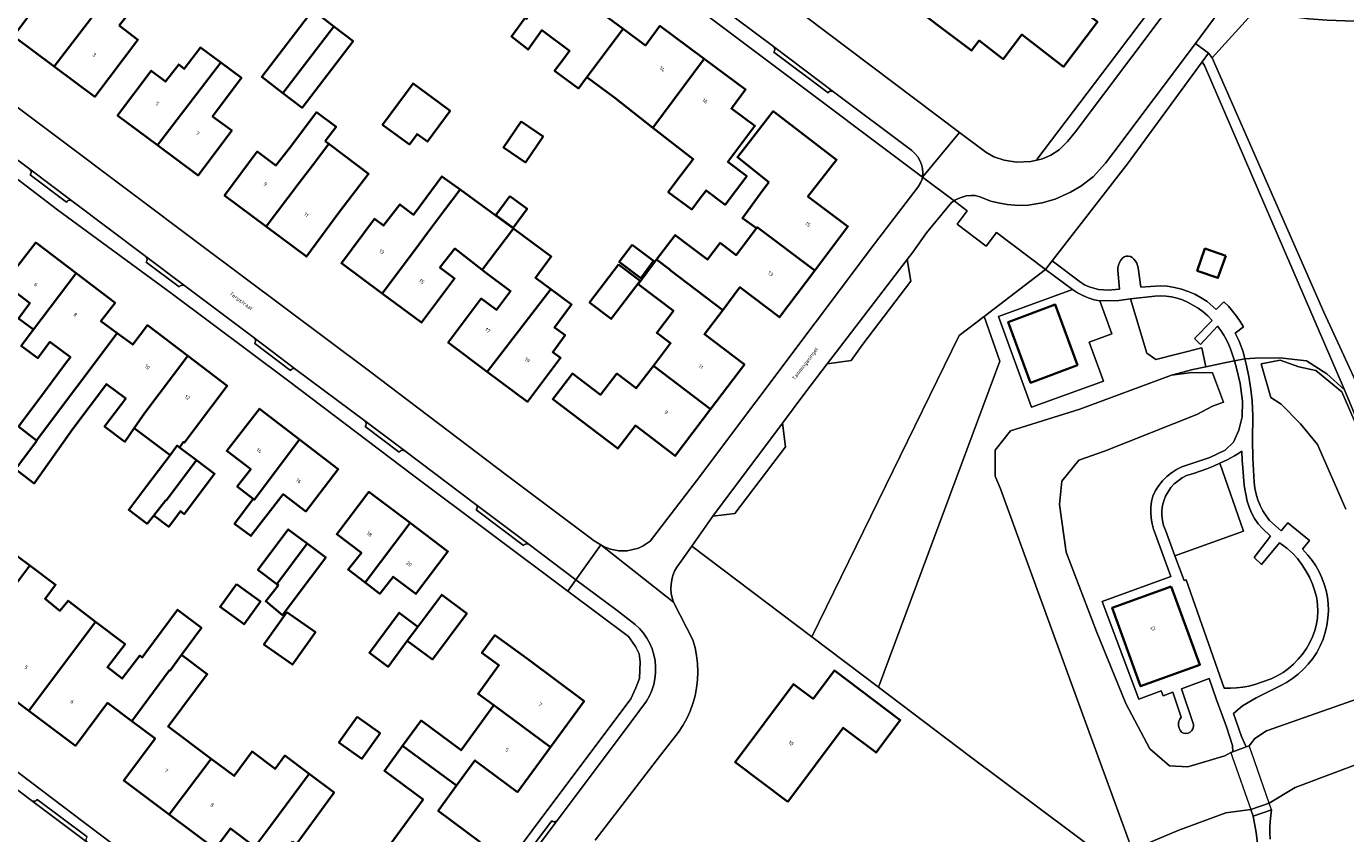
# Model space of a CAD drawing. Header units: metres. Extents: x 229229 to 231729, y 593167 to 595667.
# Tile 133 of 256: x 230402 to 230561, y 593614 to 593710. Entities that reach past the tile are written whole.
import ezdxf
from ezdxf.enums import TextEntityAlignment as Align

# ---------------------------------------------------------------- set-up
doc = ezdxf.new("R2010")
doc.units = ezdxf.units.M
for name, color, linetype, lineweight in [('B-WE-GR-GROENVOORZIENING-GV', 80, 'Continuous', 18), ('B-WE-KW-KUNSTWERK-GV', 170, 'Continuous', 18), ('B-WE-OG-BEBOUWING-GV', 7, 'Continuous', 35), ('B-WE-OG-BEBOUWING-T18', 10, 'Continuous', 18), ('B-WE-OG-BEBOUWING_SCHUUR-GV', 7, 'Continuous', 35), ('B-WE-OG-TERREIN_ERF-GV', 7, 'Continuous', 18), ('B-WE-OG-TOPOGRAFIE-T18', 10, 'Continuous', 18), ('B-WE-OG-WATER-GV', 130, 'Continuous', 18), ('B-WE-VH-VERHARDING_GESLOTEN-GV', 252, 'Continuous', 18), ('B-WE-VH-VERHARDING_HALFVERHARDING-GV', 252, 'Continuous', 18), ('B-WE-VH-VERHARDING_OPEN-GV', 252, 'Continuous', 18)]:
    doc.layers.add(name, color=color, linetype=linetype, lineweight=lineweight)
doc.styles.add('NLCS-ISO-M250-T18', font='NLCS-ISO.ttf', dxfattribs={"height": 0.45})

msp = doc.modelspace()

# ---------------------------------------------------------------- linework, layer by layer
at = {"layer": 'B-WE-GR-GROENVOORZIENING-GV'}
for points in [[(230561.77, 593734.358), (230559.331, 593731.135), (230542.51, 593708.395), (230544.072, 593707.224), (230544.533, 593706.651), (230549.618, 593712.309), (230551.77, 593711.916), (230553.935, 593711.596), (230556.109, 593711.349), (230558.29, 593711.175), (230560.475, 593711.076), (230562.663, 593711.05)], [(230562.663, 593711.05), (230560.475, 593711.076), (230558.29, 593711.175), (230556.109, 593711.349), (230553.935, 593711.596), (230551.77, 593711.916), (230549.618, 593712.309), (230544.533, 593706.651), (230557.887, 593676.177), (230562.885, 593665.351)], [(230549.985, 593612.194), (230549.807, 593613.819), (230549.425, 593615.768), (230549.14, 593616.581), (230546.177, 593616.178), (230540.536, 593614.108), (230534.918, 593611.728), (230528.847, 593628.355), (230519.141, 593654.993), (230518.507, 593656.531), (230518.507, 593659.625), (230520.336, 593661.96), (230528.672, 593664.56), (230539.66, 593668.636), (230542.216, 593669.316), (230543.771, 593669.635), (230543.269, 593671.891), (230537.779, 593670.526), (230536.686, 593671.263), (230534.738, 593677.774), (230533.32, 593677.562), (230531.062, 593677.535), (230532.502, 593673.57), (230529.783, 593672.582), (230531.48, 593667.91), (230522.87, 593664.784), (230518.915, 593675.676), (230527.782, 593678.896), (230524.537, 593681.301), (230517.182, 593675.654), (230519.081, 593670.301), (230504.524, 593631.24), (230515.409, 593623.021), (230532.174, 593610.478)], [(230568.14, 593648.204), (230560.383, 593666.856), (230558.278, 593668.785), (230555.836, 593670.347), (230552.647, 593670.708), (230549.647, 593670.662), (230548.439, 593670.595), (230548.597, 593669.946), (230548.921, 593668.477), (230549.144, 593666.908), (230549.332, 593665.541), (230549.403, 593663.768), (230549.342, 593660.864), (230549.383, 593658.686), (230549.554, 593655.8), (230549.645, 593655.087), (230549.797, 593654.383), (230550.007, 593653.696), (230550.276, 593653.028), (230550.599, 593652.386), (230550.976, 593651.773), (230551.404, 593651.195), (230552.791, 593649.962), (230553.581, 593650.926), (230556.174, 593648.8), (230555.35, 593647.795), (230555.988, 593647.051), (230556.491, 593646.429), (230556.943, 593645.769), (230557.339, 593645.074), (230557.677, 593644.349), (230557.955, 593643.599), (230558.172, 593642.828), (230558.325, 593642.043), (230558.414, 593641.248), (230558.444, 593640.378), (230558.397, 593639.509), (230558.274, 593638.648), (230558.076, 593637.8), (230557.804, 593636.973), (230557.46, 593636.174), (230557.047, 593635.408), (230556.568, 593634.681), (230556.042, 593634.006), (230555.46, 593633.378), (230554.829, 593632.8), (230554.151, 593632.278), (230553.432, 593631.813), (230552.677, 593631.411), (230549.776, 593629.97), (230548.14, 593629.022), (230547.08, 593628.097), (230548.046, 593625.324), (230548.575, 593624.083), (230548.961, 593624.227), (230549.633, 593625.074), (230551.016, 593626.022), (230564.316, 593630.677)], [(230560.556, 593652.558), (230557.128, 593660.32), (230555.097, 593662.782), (230552.796, 593665.145), (230551.538, 593665.973), (230550.405, 593669.983), (230552.66, 593670.408), (230554.897, 593669.63), (230556.933, 593669.177), (230560.079, 593666.634), (230562.749, 593660.479)], [(230575.065, 593626.967), (230554.475, 593619.22), (230551.366, 593617.358), (230549.14, 593616.581), (230549.425, 593615.768), (230551.65, 593616.547), (230551.552, 593615.848), (230551.486, 593615.146), (230551.451, 593614.441), (230551.447, 593613.735), (230551.476, 593613.03)]]:
    msp.add_lwpolyline(points, dxfattribs=at)
for points in [[(230543.612, 593705.743), (230543.314, 593706.188), (230534.374, 593693.973), (230525.347, 593682.344), (230528.724, 593679.767), (230529.23, 593679.47), (230529.765, 593679.227), (230530.321, 593679.039), (230530.893, 593678.91), (230531.476, 593678.839), (230532.063, 593678.829), (230533.406, 593678.923), (230533.196, 593681.179), (230533.221, 593681.5), (230533.293, 593681.815), (230533.412, 593682.114), (230533.573, 593682.393), (230533.775, 593682.645), (230533.978, 593682.797), (230534.215, 593682.886), (230534.467, 593682.906), (230534.715, 593682.855), (230534.939, 593682.736), (230535.15, 593682.532), (230535.33, 593682.3), (230535.476, 593682.045), (230535.585, 593681.772), (230535.655, 593681.487), (230535.956, 593679.172), (230538.277, 593679.343), (230539.139, 593679.284), (230539.992, 593679.152), (230540.832, 593678.947), (230541.65, 593678.671), (230542.442, 593678.326), (230543.202, 593677.914), (230543.923, 593677.439), (230544.999, 593676.483), (230545.911, 593677.416), (230546.462, 593676.883), (230546.975, 593676.312), (230547.447, 593675.707), (230547.875, 593675.071), (230548.258, 593674.406), (230547.263, 593673.665), (230547.764, 593672.713), (230548.24, 593671.414), (230548.439, 593670.595), (230549.647, 593670.662), (230552.647, 593670.708), (230555.836, 593670.347), (230558.278, 593668.785), (230560.383, 593666.856)], [(230507.955, 593682.476), (230508.392, 593679.893), (230502.668, 593672.328), (230501.239, 593670.405), (230498.388, 593669.999), (230495.693, 593666.484), (230493.007, 593662.878), (230493.376, 593660.06), (230487.297, 593652.046), (230484.659, 593651.723), (230482.173, 593648.119), (230496.532, 593637.276), (230514.205, 593673.367), (230517.182, 593675.654), (230524.537, 593681.301), (230518.665, 593685.711), (230517.442, 593684.083), (230513.94, 593686.713), (230515.163, 593688.342), (230513.583, 593689.528), (230513.294, 593689.321), (230510.267, 593685.674), (230508.644, 593683.376)], [(230544.51, 593675.198), (230543.99, 593675.722), (230543.432, 593676.205), (230542.839, 593676.644), (230542.215, 593677.038), (230541.563, 593677.384), (230540.946, 593677.646), (230540.308, 593677.852), (230539.654, 593678), (230538.99, 593678.091), (230538.32, 593678.122), (230537.65, 593678.093), (230534.738, 593677.774), (230536.686, 593671.263), (230537.779, 593670.526), (230543.269, 593671.891), (230543.771, 593669.635), (230546.002, 593670.094), (230547.177, 593670.335), (230546.77, 593671.647), (230546.533, 593672.265), (230546.252, 593672.863), (230545.927, 593673.439), (230545.561, 593673.99), (230545.155, 593674.512), (230543.123, 593672.315), (230542.395, 593673.039)], [(230496.532, 593637.276), (230504.524, 593631.24), (230519.081, 593670.301), (230517.182, 593675.654), (230514.205, 593673.367)], [(230544.23, 593658.777), (230546.069, 593659.659), (230547.08, 593660.607), (230547.735, 593662.026), (230548.104, 593663.647), (230548.167, 593665.505), (230547.876, 593667.614), (230547.45, 593669.454), (230547.177, 593670.335), (230546.002, 593670.094), (230543.771, 593669.635), (230542.216, 593669.316), (230539.66, 593668.636), (230542.083, 593668.964), (230544.568, 593668.906), (230545.883, 593665.382), (230544.567, 593664.9), (230542.663, 593663.917), (230531.627, 593659.525), (230528.522, 593658.438), (230526.5, 593655.934), (230526.202, 593653.13), (230527.024, 593647.423), (230530.658, 593637.905), (230534.188, 593629.265), (230537.036, 593623.866), (230539.405, 593621.81), (230541.601, 593621.68), (230546.057, 593623.006), (230546.752, 593623.402), (230547.007, 593623.497), (230546.951, 593624.241), (230546.254, 593626.502), (230545.015, 593629.842), (230544.177, 593632.279), (230540.844, 593631.035), (230542.294, 593626.782), (230542.296, 593626.514), (230542.221, 593626.256), (230542.078, 593626.029), (230541.876, 593625.852), (230541.632, 593625.739), (230541.367, 593625.699), (230541.101, 593625.736), (230540.856, 593625.846), (230540.682, 593626.069), (230540.559, 593626.323), (230540.491, 593626.597), (230540.482, 593626.879), (230540.531, 593627.157), (230540.638, 593627.418), (230540.796, 593627.652), (230539.825, 593630.655), (230538.642, 593630.213), (230538.423, 593630.798), (230535.711, 593629.786), (230531.333, 593641.514), (230539.556, 593644.522), (230537.734, 593649.547), (230537.491, 593650.174), (230537.312, 593650.822), (230537.2, 593651.485), (230537.155, 593652.156), (230537.177, 593652.828), (230537.267, 593653.494), (230537.424, 593654.148), (230537.738, 593654.797), (230538.121, 593655.408), (230538.569, 593655.973), (230539.077, 593656.485), (230539.638, 593656.938), (230540.245, 593657.327), (230540.892, 593657.646)], [(230553.475, 593647.904), (230552.608, 593648.53), (230550.435, 593645.959), (230549.539, 593646.785), (230551.492, 593649.338), (230550.545, 593650.248), (230550.047, 593650.825), (230549.611, 593651.451), (230549.24, 593652.117), (230548.94, 593652.818), (230548.713, 593653.546), (230548.357, 593655.426), (230548.183, 593657.536), (230548.114, 593658.414), (230548.078, 593659.511), (230547.606, 593659.189), (230547.183, 593658.953), (230546.756, 593658.724), (230546.325, 593658.503), (230545.89, 593658.289), (230545.452, 593658.082), (230548.273, 593649.927), (230540.058, 593646.975), (230541.146, 593644.031), (230541.404, 593644.117), (230545.963, 593631.114), (230546.709, 593631.105), (230547.454, 593631.145), (230548.194, 593631.236), (230548.927, 593631.376), (230549.649, 593631.565), (230551.583, 593632.253), (230552.313, 593632.599), (230553.01, 593633.008), (230553.667, 593633.477), (230554.282, 593634.002), (230554.847, 593634.579), (230555.359, 593635.204), (230555.815, 593635.871), (230556.21, 593636.576), (230556.547, 593637.282), (230556.814, 593638.018), (230557.009, 593638.775), (230557.131, 593639.548), (230557.177, 593640.329), (230557.149, 593641.111), (230557.045, 593641.887), (230556.828, 593642.75), (230556.54, 593643.593), (230556.183, 593644.409), (230555.761, 593645.193), (230555.276, 593645.939), (230554.73, 593646.643), (230554.129, 593647.299)], [(230545.452, 593658.082), (230544.671, 593657.736), (230543.88, 593657.413), (230543.079, 593657.114), (230542.27, 593656.839), (230541.453, 593656.589), (230540.921, 593656.317), (230540.425, 593655.983), (230539.973, 593655.592), (230539.573, 593655.149), (230539.228, 593654.66), (230538.945, 593654.134), (230538.729, 593653.577), (230538.58, 593652.998), (230538.504, 593652.405), (230538.499, 593651.807), (230538.567, 593651.213), (230538.706, 593650.632), (230538.914, 593650.072), (230540.058, 593646.975), (230548.273, 593649.927)]]:
    msp.add_lwpolyline(points, close=True, dxfattribs=at)
at = {"layer": 'B-WE-KW-KUNSTWERK-GV'}
msp.add_lwpolyline([(230549.27, 593623.345), (230548.961, 593624.227), (230548.575, 593624.083), (230547.007, 593623.497), (230546.752, 593623.402), (230546.964, 593622.797), (230549.14, 593616.581), (230549.425, 593615.768), (230551.65, 593616.547), (230551.366, 593617.358)], close=True, dxfattribs=at)
at = {"layer": 'B-WE-OG-BEBOUWING-GV'}
for points in [[(230405.714, 593705.636), (230414.565, 593717.152), (230414.196, 593717.435), (230417.204, 593721.205), (230415.483, 593722.552), (230412.561, 593718.691), (230410.247, 593715.699), (230407.346, 593717.888), (230406.011, 593716.119), (230400.844, 593709.272)], [(230524.179, 593716.016), (230522.161, 593713.334), (230519.548, 593715.342), (230517.463, 593712.57), (230514.106, 593715.15), (230515.655, 593717.081), (230513.533, 593718.655), (230516.278, 593722.079), (230514.035, 593723.685), (230506.843, 593714.198), (230515.663, 593707.531), (230516.601, 593708.728), (230519.485, 593706.512), (230521.691, 593709.445), (230526.715, 593705.584), (230530.758, 593710.957)], [(230469.585, 593704.344), (230473.925, 593710.124), (230470.933, 593712.35), (230472.561, 593714.531), (230467.555, 593718.256), (230462.356, 593711.328), (230462.178, 593711.46), (230460.529, 593709.213), (230462.529, 593707.645), (230464.176, 593709.971), (230467.498, 593707.494), (230466.73, 593706.469), (230465.715, 593705.105), (230468.564, 593702.984)], [(230413.508, 593710.513), (230414.836, 593712.16), (230414.019, 593712.803), (230416.333, 593715.794), (230414.565, 593717.152), (230405.714, 593705.636), (230410.59, 593701.995), (230415.76, 593708.829)], [(230433.139, 593702.432), (230439.249, 593710.418), (230436.722, 593712.351), (230430.613, 593704.365)], [(230439.249, 593710.418), (230433.139, 593702.432), (230435.444, 593700.669), (230441.553, 593708.655)], [(230473.925, 593710.124), (230469.585, 593704.344), (230472.907, 593701.871), (230477.497, 593698.284), (230483.628, 593706.554), (230478.337, 593710.482), (230476.588, 593708.143)], [(230425.685, 593706.105), (230423.261, 593707.913), (230421.321, 593705.327), (230420.651, 593705.866), (230419.088, 593703.818), (230417.355, 593705.104), (230413.332, 593699.732), (230418.099, 593696.199)], [(230426.221, 593701.672), (230428.161, 593704.257), (230425.685, 593706.105), (230418.099, 593696.199), (230422.995, 593692.57), (230427.019, 593697.935), (230424.714, 593699.645)], [(230483.628, 593706.554), (230477.497, 593698.284), (230482.321, 593694.514), (230480.351, 593691.942), (230479.337, 593690.574), (230482.153, 593688.485), (230483.167, 593689.853), (230483.876, 593690.767), (230486.135, 593689.045), (230488.745, 593692.467), (230486.486, 593694.189), (230489.711, 593698.501), (230486.896, 593700.587), (230488.598, 593702.864)], [(230451.954, 593701.21), (230448.741, 593703.583), (230445.095, 593698.646), (230448.308, 593696.273), (230449.231, 593697.523), (230450.458, 593696.617), (230453.181, 593700.304)], [(230438.222, 593696.674), (230439.515, 593698.399), (230437.186, 593700.145), (230435.892, 593698.42), (230433.945, 593695.82), (230432.296, 593693.767), (230430.073, 593695.417), (230426.153, 593690.166), (230431.141, 593686.445), (230435.11, 593691.678), (230436.701, 593693.751), (230438.653, 593696.35)], [(230461.706, 593699.021), (230459.578, 593695.925), (230462.201, 593694.122), (230464.329, 593697.218)], [(230491.389, 593691.744), (230490.332, 593690.347), (230488.21, 593687.449), (230489.886, 593686.23), (230489.986, 593686.362), (230496.907, 593681.192), (230500.867, 593686.45), (230496.063, 593690.039), (230499.499, 593694.441), (230491.917, 593700.25), (230488.502, 593695.878), (230487.617, 593694.735)], [(230431.141, 593686.445), (230435.973, 593682.842), (230439.869, 593688.147), (230443.421, 593692.756), (230440.604, 593694.886), (230438.653, 593696.35), (230436.701, 593693.751), (230435.11, 593691.678)], [(230445.047, 593678.413), (230449.018, 593683.721), (230450.483, 593685.678), (230452.514, 593688.392), (230454.37, 593690.873), (230452.193, 593692.455), (230450.394, 593689.982), (230448.801, 593687.861), (230447.175, 593689.092), (230445.209, 593686.553), (230444.117, 593687.365), (230440.156, 593682.047)], [(230454.37, 593690.873), (230452.514, 593688.392), (230450.483, 593685.678), (230449.018, 593683.721), (230445.047, 593678.413), (230449.737, 593674.928), (230453.714, 593680.229), (230451.971, 593681.525), (230453.76, 593683.795), (230457.031, 593681.248), (230460.776, 593686.217)], [(230460.327, 593690.093), (230458.665, 593687.806), (230460.743, 593686.295), (230462.408, 593688.58)], [(230457.64, 593669.044), (230465.248, 593678.943), (230463.41, 593680.31), (230465.308, 593682.853), (230460.998, 593686.055), (230460.776, 593686.217), (230457.031, 593681.248), (230457.271, 593681.061), (230460.439, 593678.705), (230458.747, 593676.445), (230456.915, 593677.808), (230452.957, 593672.535)], [(230485.855, 593676.436), (230487.91, 593679.156), (230492.67, 593675.565), (230496.907, 593681.192), (230489.986, 593686.362), (230489.886, 593686.23), (230487.465, 593683.024), (230485.539, 593684.476), (230484.04, 593682.486), (230481.793, 593684.179), (230480.161, 593685.415), (230477.94, 593682.481), (230479.572, 593681.245), (230479.549, 593681.214)], [(230403.242, 593674.087), (230408.37, 593680.836), (230403.529, 593684.521), (230399.737, 593679.628), (230402.826, 593677.271), (230401.439, 593675.435)], [(230474.986, 593684.254), (230473.446, 593682.197), (230476.026, 593680.265), (230477.566, 593682.322)], [(230473.378, 593681.909), (230469.896, 593677.352), (230472.493, 593675.368), (230475.975, 593679.925)], [(230484.398, 593664.545), (230488.453, 593669.901), (230483.655, 593673.526), (230485.855, 593676.436), (230479.549, 593681.214), (230479.572, 593681.245), (230477.94, 593682.481), (230475.725, 593679.553), (230479.952, 593676.356), (230477.945, 593673.708), (230479.6, 593672.453), (230477.559, 593669.767)], [(230408.37, 593680.836), (230403.242, 593674.087), (230401.787, 593672.14), (230403.756, 593670.667), (230405.212, 593672.614), (230407.667, 593670.779), (230407.223, 593670.184), (230403.657, 593665.404), (230401.446, 593662.465), (230403.598, 593660.817), (230413.29, 593673.667), (230411.337, 593675.11), (230413.026, 593677.292)], [(230465.248, 593678.943), (230457.64, 593669.044), (230462.469, 593665.445), (230466.418, 593670.698), (230465.494, 593671.387), (230466.959, 593673.411), (230465.694, 593674.335), (230467.748, 593677.082)], [(230528.384, 593669.82), (230525.705, 593677.095), (230520.079, 593675), (230522.758, 593667.726)], [(230403.598, 593660.817), (230403.651, 593660.777), (230401.078, 593657.348), (230403.323, 593655.66), (230407.983, 593662.182), (230411.99, 593667.557), (230414.308, 593665.824), (230411.776, 593662.477), (230414.205, 593660.65), (230415.324, 593662.276), (230416.591, 593664.118), (230421.739, 593670.952), (230416.896, 593674.638), (230415.138, 593672.301), (230413.29, 593673.667)], [(230420.753, 593659.98), (230421.248, 593660.638), (230421.368, 593660.548), (230422.651, 593662.319), (230426.477, 593667.346), (230421.739, 593670.952), (230416.591, 593664.118), (230415.324, 593662.276), (230419.615, 593659.051), (230420.471, 593660.192)], [(230477.559, 593669.767), (230475.499, 593667.054), (230473.169, 593668.829), (230471.218, 593666.276), (230467.841, 593668.848), (230465.485, 593665.758), (230473.267, 593659.829), (230475.389, 593662.592), (230480.159, 593658.945), (230484.398, 593664.545)], [(230429.597, 593653.793), (230429.705, 593653.709), (230435.148, 593660.917), (230430.327, 593664.615), (230426.418, 593659.562), (230429.286, 593657.362), (230427.678, 593655.28)], [(230435.148, 593660.917), (230429.705, 593653.709), (230429.597, 593653.793), (230427.346, 593650.813), (230429.305, 593649.366), (230433.193, 593654.366), (230435.885, 593652.301), (230439.783, 593657.362)], [(230419.119, 593653.645), (230419.148, 593653.623), (230422.79, 593658.446), (230420.753, 593659.98), (230420.471, 593660.192), (230419.615, 593659.051), (230416.841, 593655.357), (230414.666, 593652.508), (230416.871, 593650.819), (230417.666, 593651.818)], [(230419.148, 593653.623), (230419.119, 593653.645), (230417.666, 593651.818), (230419.454, 593650.459), (230420.863, 593652.334), (230421.321, 593651.99), (230424.95, 593656.82), (230422.79, 593658.446)], [(230442.983, 593643.786), (230448.388, 593650.924), (230443.456, 593654.642), (230439.602, 593649.564), (230442.558, 593647.337), (230440.949, 593645.336)], [(230436.051, 593648.444), (230433.793, 593650.147), (230430.14, 593645.305), (230432.423, 593643.585)], [(230448.388, 593650.924), (230442.983, 593643.786), (230444.746, 593642.442), (230446.371, 593644.465), (230449.079, 593642.425), (230452.922, 593647.506)], [(230432.601, 593643.451), (230431.097, 593641.535), (230433.098, 593639.885), (230434.625, 593641.926), (230438.27, 593646.77), (230436.051, 593648.444), (230432.423, 593643.585)], [(230385.993, 593640.928), (230391.491, 593636.792), (230395.333, 593641.933), (230398.236, 593639.752), (230402.814, 593645.822), (230400.027, 593647.915), (230398.16, 593645.419), (230395.529, 593647.387), (230394.136, 593645.519), (230391.189, 593647.734)], [(230398.236, 593639.752), (230401.134, 593637.574), (230397.287, 593632.426), (230402.696, 593628.39), (230410.692, 593639.073), (230407.389, 593641.591), (230406.424, 593640.407), (230404.638, 593641.837), (230405.891, 593643.512), (230402.814, 593645.822)], [(230427.569, 593643.573), (230425.619, 593640.855), (230428.497, 593638.79), (230430.447, 593641.508)], [(230448.056, 593636.791), (230451.056, 593634.561), (230455.169, 593640.072), (230452.183, 593642.314), (230449.319, 593638.488)], [(230539.613, 593643.291), (230532.516, 593640.73), (230535.946, 593631.356), (230543.043, 593633.917)], [(230402.696, 593628.39), (230408.293, 593624.213), (230412.126, 593629.352), (230415.026, 593627.185), (230419.555, 593633.274), (230419.612, 593633.231), (230420.987, 593635.101), (230423.372, 593638.346), (230420.515, 593640.517), (230416.721, 593635.395), (230416.284, 593634.81), (230415.999, 593635.027), (230413.892, 593632.264), (230412.115, 593633.618), (230414.222, 593636.382), (230410.692, 593639.073)], [(230433.599, 593640.24), (230430.867, 593636.357), (230434.298, 593633.943), (230437.03, 593637.826)], [(230449.319, 593638.488), (230447.094, 593640.16), (230443.52, 593635.372), (230445.758, 593633.692), (230448.056, 593636.791)], [(230458.429, 593629.091), (230465.207, 593624.06), (230469.241, 593629.556), (230462.456, 593634.633), (230458.548, 593637.472), (230457.002, 593635.345), (230459.024, 593633.875), (230456.543, 593630.461)], [(230415.026, 593627.185), (230417.825, 593625.093), (230414.067, 593620.048), (230419.5, 593615.991), (230424.549, 593622.665), (230419.391, 593626.519), (230422.679, 593630.935), (230424.07, 593632.793), (230420.987, 593635.101), (230419.612, 593633.231), (230419.555, 593633.274)], [(230493.659, 593617.517), (230500.29, 593626.373), (230504.246, 593623.411), (230507.13, 593627.293), (230499.252, 593633.249), (230496.679, 593629.845), (230494.346, 593631.609), (230487.336, 593622.271)], [(230442.045, 593627.685), (230439.862, 593624.625), (230442.605, 593622.668), (230444.788, 593625.728)], [(230447.496, 593624.207), (230453.963, 593619.44), (230456.16, 593622.463), (230461.246, 593618.665), (230465.207, 593624.06), (230458.429, 593629.091), (230454.492, 593623.673), (230449.713, 593627.24)], [(230424.549, 593622.665), (230419.5, 593615.991), (230425.043, 593611.853), (230426.864, 593614.305), (230429.794, 593612.117), (230431.695, 593614.664), (230436.282, 593620.862), (230433.385, 593623.036), (230432.207, 593621.445), (230429.44, 593623.539), (230427.311, 593620.601)], [(230447.496, 593624.207), (230445.318, 593621.226), (230449.939, 593617.778), (230445.994, 593612.376), (230452.832, 593607.331), (230456.735, 593612.706), (230451.765, 593616.416), (230453.963, 593619.44)], [(230434.28, 593612.734), (230434.749, 593612.384), (230439.287, 593618.607), (230436.282, 593620.862), (230431.695, 593614.664), (230429.794, 593612.117), (230432.385, 593610.182)]]:
    msp.add_lwpolyline(points, close=True, dxfattribs=at)
at = {"layer": 'B-WE-OG-BEBOUWING_SCHUUR-GV'}
msp.add_lwpolyline([(230546.138, 593682.946), (230543.652, 593683.806), (230542.731, 593681.142), (230545.217, 593680.282)], close=True, dxfattribs=at)
at = {"layer": 'B-WE-OG-TERREIN_ERF-GV'}
for points in [[(230393.111, 593706.848), (230406.226, 593697.071), (230423.222, 593684.286), (230443.526, 593669.121), (230460.07, 593656.572), (230470.458, 593648.781), (230471.244, 593648.298), (230471.563, 593648.102), (230472.4, 593647.766), (230473.403, 593647.59), (230474.385, 593647.58), (230475.75, 593647.893), (230476.332, 593648.192), (230477.143, 593648.744), (230482.717, 593655.983), (230504.039, 593684.353), (230509.284, 593691.188), (230509.558, 593691.695), (230509.768, 593692.121), (230509.813, 593692.361), (230455.685, 593733.016)], [(230492.997, 593713.773), (230514.247, 593697.717), (230517.387, 593695.344), (230518.346, 593694.778), (230519.605, 593694.392), (230521.064, 593694.142), (230522.777, 593694.239), (230523.653, 593694.432), (230523.497, 593694.488), (230533.037, 593707.045), (230547.828, 593726.652)], [(230530.758, 593710.957), (230526.715, 593705.584), (230521.691, 593709.445), (230519.485, 593706.512), (230516.601, 593708.728), (230515.663, 593707.531), (230506.843, 593714.198)], [(230470.933, 593712.35), (230473.925, 593710.124), (230476.588, 593708.143), (230478.337, 593710.482), (230483.628, 593706.554), (230488.598, 593702.864), (230486.896, 593700.587), (230489.711, 593698.501), (230486.486, 593694.189), (230488.745, 593692.467), (230486.135, 593689.045), (230483.876, 593690.767), (230483.167, 593689.853), (230482.153, 593688.485), (230479.337, 593690.574), (230480.351, 593691.942), (230482.321, 593694.514), (230477.497, 593698.284), (230472.907, 593701.871), (230469.585, 593704.344), (230468.564, 593702.984), (230465.715, 593705.105), (230466.73, 593706.469), (230467.498, 593707.494), (230464.176, 593709.971), (230462.529, 593707.645), (230460.529, 593709.213), (230462.178, 593711.46)], [(230451.178, 593598.304), (230474.833, 593629.848), (230475.446, 593631.18), (230475.876, 593632.29), (230475.952, 593634.285), (230475.858, 593635.244), (230475.423, 593636.106), (230474.56, 593637.303), (230467.293, 593642.747), (230448.678, 593656.691), (230433.85, 593667.899), (230419.733, 593678.437), (230406.109, 593688.446), (230392.788, 593698.632)], [(230532.174, 593610.478), (230515.409, 593623.021), (230504.524, 593631.24), (230496.532, 593637.276), (230482.173, 593648.119), (230480.669, 593646.052), (230480.354, 593645.608), (230480.092, 593645.131), (230479.888, 593644.626), (230479.745, 593644.101), (230479.663, 593643.563), (230479.645, 593643.019), (230479.691, 593642.477), (230479.799, 593641.943), (230479.969, 593641.426), (230482.285, 593636.898), (230482.546, 593635.967), (230482.733, 593635.018), (230482.846, 593634.057), (230482.884, 593633.091), (230482.845, 593632.125), (230482.732, 593631.164), (230482.544, 593630.215), (230482.282, 593629.284), (230481.949, 593628.377), (230481.546, 593627.497), (230481.075, 593626.653), (230480.54, 593625.847), (230478.294, 593622.929), (230470.565, 593612.896)], [(230400.027, 593647.915), (230402.814, 593645.822), (230405.891, 593643.512), (230404.638, 593641.837), (230406.424, 593640.407), (230407.389, 593641.591), (230410.692, 593639.073), (230414.222, 593636.382), (230412.115, 593633.618), (230413.892, 593632.264), (230415.999, 593635.027), (230416.284, 593634.81), (230416.721, 593635.395), (230420.515, 593640.517), (230423.372, 593638.346), (230420.987, 593635.101), (230424.07, 593632.793), (230422.679, 593630.935), (230419.391, 593626.519), (230424.549, 593622.665), (230427.311, 593620.601), (230429.44, 593623.539), (230432.207, 593621.445), (230433.385, 593623.036), (230436.282, 593620.862), (230439.287, 593618.607), (230434.749, 593612.384)], [(230445.994, 593612.376), (230449.939, 593617.778), (230445.318, 593621.226), (230447.496, 593624.207), (230449.713, 593627.24), (230454.492, 593623.673), (230458.429, 593629.091), (230456.543, 593630.461), (230459.024, 593633.875), (230457.002, 593635.345), (230458.548, 593637.472), (230462.456, 593634.633), (230469.241, 593629.556), (230465.207, 593624.06), (230461.246, 593618.665), (230456.16, 593622.463), (230453.963, 593619.44), (230451.765, 593616.416), (230456.735, 593612.706)], [(230429.794, 593612.117), (230426.864, 593614.305), (230425.043, 593611.853), (230419.5, 593615.991), (230414.067, 593620.048), (230417.825, 593625.093), (230415.026, 593627.185), (230412.126, 593629.352), (230408.293, 593624.213), (230402.696, 593628.39), (230397.287, 593632.426)], [(230392.769, 593627.536), (230409.332, 593615.018), (230425.868, 593602.551)]]:
    msp.add_lwpolyline(points, dxfattribs=at)
for points in [[(230413.508, 593710.513), (230415.76, 593708.829), (230410.59, 593701.995), (230405.714, 593705.636), (230400.844, 593709.272), (230406.011, 593716.119), (230407.346, 593717.888), (230410.247, 593715.699), (230412.561, 593718.691), (230415.483, 593722.552), (230417.204, 593721.205), (230414.196, 593717.435), (230414.565, 593717.152), (230416.333, 593715.794), (230414.019, 593712.803), (230414.836, 593712.16)], [(230435.444, 593700.669), (230433.139, 593702.432), (230430.613, 593704.365), (230436.722, 593712.351), (230439.249, 593710.418), (230441.553, 593708.655)], [(230425.685, 593706.105), (230428.161, 593704.257), (230426.221, 593701.672), (230424.714, 593699.645), (230427.019, 593697.935), (230422.995, 593692.57), (230418.099, 593696.199), (230413.332, 593699.732), (230417.355, 593705.104), (230419.088, 593703.818), (230420.651, 593705.866), (230421.321, 593705.327), (230423.261, 593707.913)], [(230448.741, 593703.583), (230451.954, 593701.21), (230453.181, 593700.304), (230450.458, 593696.617), (230449.231, 593697.523), (230448.308, 593696.273), (230445.095, 593698.646)], [(230440.604, 593694.886), (230443.421, 593692.756), (230439.869, 593688.147), (230435.973, 593682.842), (230431.141, 593686.445), (230426.153, 593690.166), (230430.073, 593695.417), (230432.296, 593693.767), (230433.945, 593695.82), (230435.892, 593698.42), (230437.186, 593700.145), (230439.515, 593698.399), (230438.222, 593696.674), (230438.653, 593696.35)], [(230461.706, 593699.021), (230464.329, 593697.218), (230462.201, 593694.122), (230459.578, 593695.925)], [(230479.6, 593672.453), (230477.945, 593673.708), (230479.952, 593676.356), (230475.725, 593679.553), (230477.94, 593682.481), (230480.161, 593685.415), (230481.793, 593684.179), (230484.04, 593682.486), (230485.539, 593684.476), (230487.465, 593683.024), (230489.886, 593686.23), (230488.21, 593687.449), (230490.332, 593690.347), (230491.389, 593691.744), (230487.617, 593694.735), (230488.502, 593695.878), (230491.917, 593700.25), (230499.499, 593694.441), (230496.063, 593690.039), (230500.867, 593686.45), (230496.907, 593681.192), (230492.67, 593675.565), (230487.91, 593679.156), (230485.855, 593676.436), (230483.655, 593673.526), (230488.453, 593669.901), (230484.398, 593664.545), (230480.159, 593658.945), (230475.389, 593662.592), (230473.267, 593659.829), (230465.485, 593665.758), (230467.841, 593668.848), (230471.218, 593666.276), (230473.169, 593668.829), (230475.499, 593667.054), (230477.559, 593669.767)], [(230450.394, 593689.982), (230452.193, 593692.455), (230454.37, 593690.873), (230460.776, 593686.217), (230460.998, 593686.055), (230465.308, 593682.853), (230463.41, 593680.31), (230465.248, 593678.943), (230467.748, 593677.082), (230465.694, 593674.335), (230466.959, 593673.411), (230465.494, 593671.387), (230466.418, 593670.698), (230462.469, 593665.445), (230457.64, 593669.044), (230452.957, 593672.535), (230456.915, 593677.808), (230458.747, 593676.445), (230460.439, 593678.705), (230457.271, 593681.061), (230457.031, 593681.248), (230453.76, 593683.795), (230451.971, 593681.525), (230453.714, 593680.229), (230449.737, 593674.928), (230445.047, 593678.413), (230440.156, 593682.047), (230444.117, 593687.365), (230445.209, 593686.553), (230447.175, 593689.092), (230448.801, 593687.861)], [(230460.327, 593690.093), (230462.408, 593688.58), (230460.743, 593686.295), (230458.665, 593687.806)], [(230414.666, 593652.508), (230416.841, 593655.357), (230419.615, 593659.051), (230415.324, 593662.276), (230414.205, 593660.65), (230411.776, 593662.477), (230414.308, 593665.824), (230411.99, 593667.557), (230407.983, 593662.182), (230403.323, 593655.66), (230401.078, 593657.348), (230403.651, 593660.777), (230403.598, 593660.817), (230401.446, 593662.465), (230403.657, 593665.404), (230407.223, 593670.184), (230407.667, 593670.779), (230405.212, 593672.614), (230403.756, 593670.667), (230401.787, 593672.14), (230403.242, 593674.087), (230401.439, 593675.435), (230402.826, 593677.271), (230399.737, 593679.628), (230403.529, 593684.521), (230408.37, 593680.836), (230413.026, 593677.292), (230411.337, 593675.11), (230413.29, 593673.667), (230415.138, 593672.301), (230416.896, 593674.638), (230421.739, 593670.952), (230426.477, 593667.346), (230422.651, 593662.319), (230421.368, 593660.548), (230421.248, 593660.638), (230420.753, 593659.98), (230422.79, 593658.446), (230424.95, 593656.82), (230421.321, 593651.99), (230420.863, 593652.334), (230419.454, 593650.459), (230417.666, 593651.818), (230416.871, 593650.819)], [(230474.986, 593684.254), (230477.566, 593682.322), (230476.026, 593680.265), (230473.446, 593682.197)], [(230473.378, 593681.909), (230475.975, 593679.925), (230472.493, 593675.368), (230469.896, 593677.352)], [(230427.346, 593650.813), (230429.597, 593653.793), (230427.678, 593655.28), (230429.286, 593657.362), (230426.418, 593659.562), (230430.327, 593664.615), (230435.148, 593660.917), (230439.783, 593657.362), (230435.885, 593652.301), (230433.193, 593654.366), (230429.305, 593649.366)], [(230443.456, 593654.642), (230448.388, 593650.924), (230452.922, 593647.506), (230449.079, 593642.425), (230446.371, 593644.465), (230444.746, 593642.442), (230442.983, 593643.786), (230440.949, 593645.336), (230442.558, 593647.337), (230439.602, 593649.564)], [(230433.793, 593650.147), (230436.051, 593648.444), (230438.27, 593646.77), (230434.625, 593641.926), (230433.098, 593639.885), (230431.097, 593641.535), (230432.601, 593643.451), (230432.423, 593643.585), (230430.14, 593645.305)], [(230427.569, 593643.573), (230430.447, 593641.508), (230428.497, 593638.79), (230425.619, 593640.855)], [(230447.094, 593640.16), (230449.319, 593638.488), (230452.183, 593642.314), (230455.169, 593640.072), (230451.056, 593634.561), (230448.056, 593636.791), (230445.758, 593633.692), (230443.52, 593635.372)], [(230433.599, 593640.24), (230437.03, 593637.826), (230434.298, 593633.943), (230430.867, 593636.357)], [(230487.336, 593622.271), (230494.346, 593631.609), (230496.679, 593629.845), (230499.252, 593633.249), (230507.13, 593627.293), (230504.246, 593623.411), (230500.29, 593626.373), (230493.659, 593617.517)], [(230442.045, 593627.685), (230444.788, 593625.728), (230442.605, 593622.668), (230439.862, 593624.625)]]:
    msp.add_lwpolyline(points, close=True, dxfattribs=at)
at = {"layer": 'B-WE-OG-WATER-GV'}
for points in [[(230562.749, 593660.479), (230560.079, 593666.634), (230556.933, 593669.177), (230554.897, 593669.63), (230552.66, 593670.408), (230550.405, 593669.983), (230551.538, 593665.973), (230552.796, 593665.145), (230555.097, 593662.782), (230557.128, 593660.32), (230560.556, 593652.558)], [(230564.316, 593630.677), (230551.016, 593626.022), (230549.633, 593625.074), (230548.961, 593624.227), (230548.575, 593624.083), (230547.007, 593623.497), (230546.752, 593623.402), (230546.057, 593623.006), (230541.601, 593621.68), (230539.405, 593621.81), (230537.036, 593623.866), (230534.188, 593629.265), (230530.658, 593637.905), (230527.024, 593647.423), (230526.202, 593653.13), (230526.5, 593655.934), (230528.522, 593658.438), (230531.627, 593659.525), (230542.663, 593663.917), (230544.567, 593664.9), (230545.883, 593665.382), (230544.568, 593668.906), (230542.083, 593668.964), (230539.66, 593668.636), (230528.672, 593664.56), (230520.336, 593661.96), (230518.507, 593659.625), (230518.507, 593656.531), (230519.141, 593654.993), (230528.847, 593628.355), (230534.918, 593611.728), (230540.536, 593614.108), (230546.177, 593616.178), (230549.14, 593616.581), (230551.366, 593617.358), (230554.475, 593619.22), (230575.065, 593626.967)]]:
    msp.add_lwpolyline(points, dxfattribs=at)
at = {"layer": 'B-WE-VH-VERHARDING_GESLOTEN-GV'}
msp.add_lwpolyline([(230562.885, 593665.351), (230557.887, 593676.177), (230544.533, 593706.651), (230544.072, 593707.224), (230543.314, 593706.188), (230543.612, 593705.743), (230560.383, 593666.856), (230568.14, 593648.204)], dxfattribs=at)
msp.add_lwpolyline([(230546.752, 593623.402), (230546.964, 593622.797), (230549.14, 593616.581), (230549.425, 593615.768), (230551.65, 593616.547), (230551.366, 593617.358), (230549.27, 593623.345), (230548.961, 593624.227), (230548.575, 593624.083), (230547.007, 593623.497)], close=True, dxfattribs=at)
at = {"layer": 'B-WE-VH-VERHARDING_HALFVERHARDING-GV'}
msp.add_lwpolyline([(230551.476, 593613.03), (230551.447, 593613.735), (230551.451, 593614.441), (230551.486, 593615.146), (230551.552, 593615.848), (230551.65, 593616.547), (230549.425, 593615.768), (230549.807, 593613.819), (230549.985, 593612.194)], dxfattribs=at)
at = {"layer": 'B-WE-VH-VERHARDING_OPEN-GV'}
for points in [[(230555.374, 593734.062), (230553.991, 593735.085), (230547.828, 593726.652), (230533.037, 593707.045), (230523.497, 593694.488), (230523.653, 593694.432), (230524.167, 593694.546), (230525.182, 593695.001), (230526.188, 593695.623), (230527.193, 593696.613), (230528.081, 593697.758)], [(230524.537, 593681.301), (230525.347, 593682.344), (230534.374, 593693.973), (230543.314, 593706.188), (230544.072, 593707.224), (230542.51, 593708.395), (230532.724, 593695.357), (230531.741, 593694.038), (230530.255, 593692.386), (230528.763, 593691.267), (230527.523, 593690.574), (230525.722, 593689.741), (230524.147, 593689.286), (230522.449, 593689.018), (230521.317, 593688.962), (230519.966, 593689.089), (230518.876, 593689.262), (230518.007, 593689.496), (230516.681, 593690.009), (230516.131, 593690.154), (230515.63, 593690.179), (230515.03, 593690.103), (230514.33, 593689.885), (230513.742, 593689.642), (230513.583, 593689.528), (230515.163, 593688.342), (230513.94, 593686.713), (230517.442, 593684.083), (230518.665, 593685.711)], [(230491.937, 593708.021), (230492.035, 593707.909), (230492.093, 593707.772), (230492.106, 593707.624), (230492.072, 593707.479), (230491.996, 593707.351), (230498.477, 593702.471), (230498.578, 593702.58), (230498.708, 593702.653), (230498.854, 593702.681), (230499.002, 593702.663), (230499.137, 593702.6)], [(230402.805, 593693.299), (230402.903, 593693.187), (230402.961, 593693.05), (230402.974, 593692.902), (230402.941, 593692.757), (230402.864, 593692.629), (230407.199, 593689.373), (230407.3, 593689.482), (230407.43, 593689.554), (230407.576, 593689.583), (230407.724, 593689.565), (230407.859, 593689.502)], [(230482.173, 593648.119), (230484.659, 593651.723), (230493.007, 593662.878), (230495.693, 593666.484), (230498.388, 593669.999), (230499.856, 593671.914), (230507.955, 593682.476), (230508.644, 593683.376), (230510.267, 593685.674), (230513.294, 593689.321), (230513.583, 593689.528), (230509.813, 593692.361), (230509.768, 593692.121), (230509.558, 593691.695), (230509.284, 593691.188), (230504.039, 593684.353), (230482.717, 593655.983), (230477.143, 593648.744), (230476.332, 593648.192), (230475.75, 593647.893), (230474.385, 593647.58), (230473.403, 593647.59), (230472.4, 593647.766), (230471.563, 593648.102), (230471.244, 593648.298), (230479.969, 593641.426), (230479.799, 593641.943), (230479.691, 593642.477), (230479.645, 593643.019), (230479.663, 593643.563), (230479.745, 593644.101), (230479.888, 593644.626), (230480.092, 593645.131), (230480.354, 593645.608), (230480.669, 593646.052)], [(230535.655, 593681.487), (230535.585, 593681.772), (230535.476, 593682.045), (230535.33, 593682.3), (230535.15, 593682.532), (230534.939, 593682.736), (230534.715, 593682.855), (230534.467, 593682.906), (230534.215, 593682.886), (230533.978, 593682.797), (230533.775, 593682.645), (230533.573, 593682.393), (230533.412, 593682.114), (230533.293, 593681.815), (230533.221, 593681.5), (230533.196, 593681.179), (230533.406, 593678.923), (230532.063, 593678.829), (230531.476, 593678.839), (230530.893, 593678.91), (230530.321, 593679.039), (230529.765, 593679.227), (230529.23, 593679.47), (230528.724, 593679.767), (230525.347, 593682.344), (230524.537, 593681.301), (230527.782, 593678.896), (230528.379, 593678.499), (230529.011, 593678.161), (230529.673, 593677.886), (230530.359, 593677.677), (230531.062, 593677.535), (230533.32, 593677.562), (230534.738, 593677.774), (230537.65, 593678.093), (230538.32, 593678.122), (230538.99, 593678.091), (230539.654, 593678), (230540.308, 593677.852), (230540.946, 593677.646), (230541.563, 593677.384), (230542.215, 593677.038), (230542.839, 593676.644), (230543.432, 593676.205), (230543.99, 593675.722), (230544.51, 593675.198), (230542.395, 593673.039), (230543.123, 593672.315), (230545.155, 593674.512), (230545.561, 593673.99), (230545.927, 593673.439), (230546.252, 593672.863), (230546.533, 593672.265), (230546.77, 593671.647), (230547.177, 593670.335), (230548.439, 593670.595), (230548.24, 593671.414), (230547.764, 593672.713), (230547.263, 593673.665), (230548.258, 593674.406), (230547.875, 593675.071), (230547.447, 593675.707), (230546.975, 593676.312), (230546.462, 593676.883), (230545.911, 593677.416), (230544.999, 593676.483), (230543.923, 593677.439), (230543.202, 593677.914), (230542.442, 593678.326), (230541.65, 593678.671), (230540.832, 593678.947), (230539.992, 593679.152), (230539.139, 593679.284), (230538.277, 593679.343), (230535.956, 593679.172)], [(230416.7, 593682.86), (230416.798, 593682.748), (230416.856, 593682.611), (230416.869, 593682.463), (230416.836, 593682.318), (230416.759, 593682.19), (230420.723, 593679.212), (230420.824, 593679.321), (230420.954, 593679.394), (230421.1, 593679.422), (230421.248, 593679.405), (230421.383, 593679.342)], [(230507.955, 593682.476), (230499.856, 593671.914), (230498.388, 593669.999), (230501.239, 593670.405), (230502.668, 593672.328), (230508.392, 593679.893)], [(230531.062, 593677.535), (230530.359, 593677.677), (230529.673, 593677.886), (230529.011, 593678.161), (230528.379, 593678.499), (230527.782, 593678.896), (230518.915, 593675.676), (230522.87, 593664.784), (230531.48, 593667.91), (230529.783, 593672.582), (230532.502, 593673.57)], [(230528.384, 593669.82), (230522.758, 593667.726), (230520.079, 593675), (230525.705, 593677.095)], [(230429.7, 593673.093), (230429.798, 593672.981), (230429.856, 593672.844), (230429.87, 593672.696), (230429.836, 593672.551), (230429.76, 593672.423), (230434.052, 593669.199), (230434.153, 593669.308), (230434.283, 593669.38), (230434.429, 593669.409), (230434.577, 593669.391), (230434.712, 593669.328)], [(230549.776, 593629.97), (230552.677, 593631.411), (230553.432, 593631.813), (230554.151, 593632.278), (230554.829, 593632.8), (230555.46, 593633.378), (230556.042, 593634.006), (230556.568, 593634.681), (230557.047, 593635.408), (230557.46, 593636.174), (230557.804, 593636.973), (230558.076, 593637.8), (230558.274, 593638.648), (230558.397, 593639.509), (230558.444, 593640.378), (230558.414, 593641.248), (230558.325, 593642.043), (230558.172, 593642.828), (230557.955, 593643.599), (230557.677, 593644.349), (230557.339, 593645.074), (230556.943, 593645.769), (230556.491, 593646.429), (230555.988, 593647.051), (230555.35, 593647.795), (230556.174, 593648.8), (230553.581, 593650.926), (230552.791, 593649.962), (230551.404, 593651.195), (230550.976, 593651.773), (230550.599, 593652.386), (230550.276, 593653.028), (230550.007, 593653.696), (230549.797, 593654.383), (230549.645, 593655.087), (230549.554, 593655.8), (230549.383, 593658.686), (230549.342, 593660.864), (230549.403, 593663.768), (230549.332, 593665.541), (230549.144, 593666.908), (230548.921, 593668.477), (230548.597, 593669.946), (230548.439, 593670.595), (230547.177, 593670.335), (230547.45, 593669.454), (230547.876, 593667.614), (230548.167, 593665.505), (230548.104, 593663.647), (230547.735, 593662.026), (230547.08, 593660.607), (230546.069, 593659.659), (230544.23, 593658.777), (230540.892, 593657.646), (230540.245, 593657.327), (230539.638, 593656.938), (230539.077, 593656.485), (230538.569, 593655.973), (230538.121, 593655.408), (230537.738, 593654.797), (230537.424, 593654.148), (230537.267, 593653.494), (230537.177, 593652.828), (230537.155, 593652.156), (230537.2, 593651.485), (230537.312, 593650.822), (230537.491, 593650.174), (230537.734, 593649.547), (230539.556, 593644.522), (230531.333, 593641.514), (230535.711, 593629.786), (230538.423, 593630.798), (230538.642, 593630.213), (230539.825, 593630.655), (230540.796, 593627.652), (230540.638, 593627.418), (230540.531, 593627.157), (230540.482, 593626.879), (230540.491, 593626.597), (230540.559, 593626.323), (230540.682, 593626.069), (230540.856, 593625.846), (230541.101, 593625.736), (230541.367, 593625.699), (230541.632, 593625.739), (230541.876, 593625.852), (230542.078, 593626.029), (230542.221, 593626.256), (230542.296, 593626.514), (230542.294, 593626.782), (230540.844, 593631.035), (230544.177, 593632.279), (230545.015, 593629.842), (230546.254, 593626.502), (230546.951, 593624.241), (230547.007, 593623.497), (230548.575, 593624.083), (230548.046, 593625.324), (230547.08, 593628.097), (230548.14, 593629.022)], [(230442.95, 593663.14), (230443.048, 593663.028), (230443.106, 593662.891), (230443.119, 593662.743), (230443.085, 593662.598), (230443.009, 593662.47), (230447.078, 593659.413), (230447.179, 593659.522), (230447.309, 593659.594), (230447.455, 593659.623), (230447.603, 593659.605), (230447.738, 593659.543)], [(230484.659, 593651.723), (230487.297, 593652.046), (230493.376, 593660.06), (230493.007, 593662.878)], [(230538.914, 593650.072), (230538.706, 593650.632), (230538.567, 593651.213), (230538.499, 593651.807), (230538.504, 593652.405), (230538.58, 593652.998), (230538.729, 593653.577), (230538.945, 593654.134), (230539.228, 593654.66), (230539.573, 593655.149), (230539.973, 593655.592), (230540.425, 593655.983), (230540.921, 593656.317), (230541.453, 593656.589), (230542.27, 593656.839), (230543.079, 593657.114), (230543.88, 593657.413), (230544.671, 593657.736), (230545.452, 593658.082), (230545.89, 593658.289), (230546.325, 593658.503), (230546.756, 593658.724), (230547.183, 593658.953), (230547.606, 593659.189), (230548.078, 593659.511), (230548.114, 593658.414), (230548.183, 593657.536), (230548.357, 593655.426), (230548.713, 593653.546), (230548.94, 593652.818), (230549.24, 593652.117), (230549.611, 593651.451), (230550.047, 593650.825), (230550.545, 593650.248), (230551.492, 593649.338), (230549.539, 593646.785), (230550.435, 593645.959), (230552.608, 593648.53), (230553.475, 593647.904), (230554.129, 593647.299), (230554.73, 593646.643), (230555.276, 593645.939), (230555.761, 593645.193), (230556.183, 593644.409), (230556.54, 593643.593), (230556.828, 593642.75), (230557.045, 593641.887), (230557.149, 593641.111), (230557.177, 593640.329), (230557.131, 593639.548), (230557.009, 593638.775), (230556.814, 593638.018), (230556.547, 593637.282), (230556.21, 593636.576), (230555.815, 593635.871), (230555.359, 593635.204), (230554.847, 593634.579), (230554.282, 593634.002), (230553.667, 593633.477), (230553.01, 593633.008), (230552.313, 593632.599), (230551.583, 593632.253), (230549.649, 593631.565), (230548.927, 593631.376), (230548.194, 593631.236), (230547.454, 593631.145), (230546.709, 593631.105), (230545.963, 593631.114), (230541.404, 593644.117), (230541.146, 593644.031), (230540.058, 593646.975)], [(230456.256, 593653.143), (230456.354, 593653.031), (230456.412, 593652.894), (230456.425, 593652.746), (230456.392, 593652.601), (230456.315, 593652.473), (230461.99, 593648.21), (230462.091, 593648.319), (230462.221, 593648.391), (230462.367, 593648.42), (230462.515, 593648.402), (230462.65, 593648.34)], [(230535.946, 593631.356), (230532.516, 593640.73), (230539.613, 593643.291), (230543.043, 593633.917)], [(230403.692, 593617.772), (230403.591, 593617.663), (230403.46, 593617.59), (230403.314, 593617.562), (230403.166, 593617.579), (230403.031, 593617.642), (230409.737, 593612.622), (230409.639, 593612.734), (230409.581, 593612.871), (230409.567, 593613.019), (230409.601, 593613.164), (230409.677, 593613.292)], [(230466.026, 593615.275), (230465.914, 593615.177), (230465.777, 593615.119), (230465.629, 593615.105), (230465.484, 593615.139), (230465.356, 593615.215), (230461.516, 593610.108), (230461.625, 593610.007), (230461.697, 593609.877), (230461.725, 593609.731), (230461.708, 593609.583), (230461.645, 593609.448)]]:
    msp.add_lwpolyline(points, close=True, dxfattribs=at)
for points in [[(230555.374, 593734.062), (230528.081, 593697.758), (230527.193, 593696.613), (230526.188, 593695.623), (230525.182, 593695.001), (230524.167, 593694.546), (230523.653, 593694.432), (230522.777, 593694.239), (230521.064, 593694.142), (230519.605, 593694.392), (230518.346, 593694.778), (230517.387, 593695.344), (230514.247, 593697.717), (230509.813, 593692.361), (230513.583, 593689.528), (230513.742, 593689.642), (230514.33, 593689.885), (230515.03, 593690.103), (230515.63, 593690.179), (230516.131, 593690.154), (230516.681, 593690.009), (230518.007, 593689.496), (230518.876, 593689.262), (230519.966, 593689.089), (230521.317, 593688.962), (230522.449, 593689.018), (230524.147, 593689.286), (230525.722, 593689.741), (230527.523, 593690.574), (230528.763, 593691.267), (230530.255, 593692.386), (230531.741, 593694.038), (230532.724, 593695.357), (230542.51, 593708.395), (230559.331, 593731.135)], [(230455.685, 593733.016), (230509.813, 593692.361), (230509.847, 593692.874), (230509.804, 593693.387), (230509.683, 593693.887), (230509.488, 593694.364), (230509.224, 593694.805), (230508.895, 593695.201), (230508.511, 593695.543), (230499.137, 593702.6), (230499.002, 593702.663), (230498.854, 593702.681), (230498.708, 593702.653), (230498.578, 593702.58), (230498.477, 593702.471), (230491.996, 593707.351), (230492.072, 593707.479), (230492.106, 593707.624), (230492.093, 593707.772), (230492.035, 593707.909), (230491.937, 593708.021), (230482.694, 593714.98)], [(230482.694, 593714.98), (230491.937, 593708.021), (230499.137, 593702.6), (230508.511, 593695.543), (230508.895, 593695.201), (230509.224, 593694.805), (230509.488, 593694.364), (230509.683, 593693.887), (230509.804, 593693.387), (230509.847, 593692.874), (230509.813, 593692.361), (230514.247, 593697.717), (230492.997, 593713.773)], [(230394.679, 593699.403), (230402.805, 593693.299), (230407.859, 593689.502), (230416.7, 593682.86), (230421.383, 593679.342), (230429.7, 593673.093), (230434.712, 593669.328), (230442.95, 593663.14), (230447.738, 593659.543), (230456.256, 593653.143), (230462.65, 593648.34), (230468.269, 593644.118), (230471.244, 593648.298), (230470.458, 593648.781), (230460.07, 593656.572), (230443.526, 593669.121), (230423.222, 593684.286), (230406.226, 593697.071), (230393.111, 593706.848)], [(230392.788, 593698.632), (230406.109, 593688.446), (230419.733, 593678.437), (230433.85, 593667.899), (230448.678, 593656.691), (230467.293, 593642.747), (230468.269, 593644.118), (230462.65, 593648.34), (230462.515, 593648.402), (230462.367, 593648.42), (230462.221, 593648.391), (230462.091, 593648.319), (230461.99, 593648.21), (230456.315, 593652.473), (230456.392, 593652.601), (230456.425, 593652.746), (230456.412, 593652.894), (230456.354, 593653.031), (230456.256, 593653.143), (230447.738, 593659.543), (230447.603, 593659.605), (230447.455, 593659.623), (230447.309, 593659.594), (230447.179, 593659.522), (230447.078, 593659.413), (230443.009, 593662.47), (230443.085, 593662.598), (230443.119, 593662.743), (230443.106, 593662.891), (230443.048, 593663.028), (230442.95, 593663.14), (230434.712, 593669.328), (230434.577, 593669.391), (230434.429, 593669.409), (230434.283, 593669.38), (230434.153, 593669.308), (230434.052, 593669.199), (230429.76, 593672.423), (230429.836, 593672.551), (230429.87, 593672.696), (230429.856, 593672.844), (230429.798, 593672.981), (230429.7, 593673.093), (230421.383, 593679.342), (230421.248, 593679.405), (230421.1, 593679.422), (230420.954, 593679.394), (230420.824, 593679.321), (230420.723, 593679.212), (230416.759, 593682.19), (230416.836, 593682.318), (230416.869, 593682.463), (230416.856, 593682.611), (230416.798, 593682.748), (230416.7, 593682.86), (230407.859, 593689.502), (230407.724, 593689.565), (230407.576, 593689.583), (230407.43, 593689.554), (230407.3, 593689.482), (230407.199, 593689.373), (230402.864, 593692.629), (230402.941, 593692.757), (230402.974, 593692.902), (230402.961, 593693.05), (230402.903, 593693.187), (230402.805, 593693.299), (230394.679, 593699.403)], [(230470.565, 593612.896), (230478.294, 593622.929), (230480.54, 593625.847), (230481.075, 593626.653), (230481.546, 593627.497), (230481.949, 593628.377), (230482.282, 593629.284), (230482.544, 593630.215), (230482.732, 593631.164), (230482.845, 593632.125), (230482.884, 593633.091), (230482.846, 593634.057), (230482.733, 593635.018), (230482.546, 593635.967), (230482.285, 593636.898), (230479.969, 593641.426), (230471.244, 593648.298), (230468.269, 593644.118), (230473.189, 593640.428), (230475.365, 593638.769), (230475.885, 593638.267), (230476.352, 593637.714), (230476.761, 593637.118), (230477.108, 593636.484), (230477.39, 593635.817), (230477.603, 593635.126), (230477.746, 593634.417), (230477.816, 593633.697), (230477.814, 593632.974), (230477.739, 593632.255), (230477.593, 593631.547), (230477.375, 593630.857), (230477.09, 593630.192), (230476.739, 593629.56), (230473.969, 593625.84), (230466.026, 593615.275), (230461.645, 593609.448)], [(230461.516, 593610.108), (230465.356, 593615.215), (230465.484, 593615.139), (230465.629, 593615.105), (230465.777, 593615.119), (230465.914, 593615.177), (230466.026, 593615.275), (230473.969, 593625.84), (230476.739, 593629.56), (230477.09, 593630.192), (230477.375, 593630.857), (230477.593, 593631.547), (230477.739, 593632.255), (230477.814, 593632.974), (230477.816, 593633.697), (230477.746, 593634.417), (230477.603, 593635.126), (230477.39, 593635.817), (230477.108, 593636.484), (230476.761, 593637.118), (230476.352, 593637.714), (230475.885, 593638.267), (230475.365, 593638.769), (230473.189, 593640.428), (230468.269, 593644.118), (230467.293, 593642.747), (230474.56, 593637.303), (230475.423, 593636.106), (230475.858, 593635.244), (230475.952, 593634.285), (230475.876, 593632.29), (230475.446, 593631.18), (230474.833, 593629.848), (230451.178, 593598.304)], [(230425.868, 593602.551), (230409.332, 593615.018), (230392.769, 593627.536)], [(230402.139, 593611.913), (230414.957, 593602.326), (230425.853, 593594.029), (230428.746, 593591.908), (230435.906, 593586.77), (230438.799, 593590.751), (230428.179, 593598.706), (230425.21, 593600.963), (230419.779, 593605.091), (230418.371, 593606.161), (230409.737, 593612.622), (230403.031, 593617.642), (230392.924, 593625.255)], [(230392.924, 593625.255), (230403.031, 593617.642), (230403.166, 593617.579), (230403.314, 593617.562), (230403.46, 593617.59), (230403.591, 593617.663), (230403.692, 593617.772), (230409.677, 593613.292)]]:
    msp.add_lwpolyline(points, dxfattribs=at)

# ---------------------------------------------------------------- texts
at = {"layer": 'B-WE-OG-BEBOUWING-T18', "style": 'NLCS-ISO-M250-T18'}
for s, rotation, p in [('3', 323, (230410.545, 593707.021)), ('14', 322, (230478.598, 593705.306)), ('5', 323.2, (230418.097, 593701.179)), ('16', 323.3, (230483.729, 593701.497)), ('7', 323.5, (230422.929, 593697.598)), ('9', 323.3, (230431.039, 593691.512)), ('11', 323.7, (230435.949, 593687.85)), ('15', 323.8, (230496.065, 593686.724)), ('13', 323.4, (230444.987, 593683.441)), ('6', 322.7, (230403.527, 593679.496)), ('15', 323.2, (230449.778, 593679.881)), ('13', 323, (230491.593, 593680.785)), ('8', 323.3, (230408.275, 593675.881)), ('17', 323.2, (230457.689, 593673.996)), ('19', 323.1, (230462.445, 593670.452)), ('10', 323.3, (230416.895, 593669.612)), ('11', 322.8, (230483.236, 593669.637)), ('12', 323.3, (230421.685, 593665.966)), ('9', 322.8, (230479.089, 593664.159)), ('14', 322.3, (230430.303, 593659.592)), ('16', 322.5, (230435.031, 593655.966)), ('18', 322.8, (230443.514, 593649.589)), ('20', 323, (230448.247, 593646.021)), ('12', 19.8, (230537.422, 593638.248)), ('5', 323.3, (230402.384, 593633.614)), ('6', 323.3, (230407.887, 593629.507)), ('7', 324, (230463.999, 593629.175)), ('10', 323.2, (230494.04, 593624.539)), ('5', 324, (230460.002, 593623.73)), ('7', 323.3, (230419.177, 593621.225)), ('8', 323.5, (230424.664, 593617.127))]:
    msp.add_text(s, height=0.45, rotation=rotation, dxfattribs=at).set_placement(p, align=Align.MIDDLE)
at = {"layer": 'B-WE-OG-TOPOGRAFIE-T18', "style": 'NLCS-ISO-M250-T18'}
for s, rotation, p in [('Terpstraat', 323.2, (230428.106, 593677.468)), ('Tammingasingel', 52.8, (230495.775, 593669.953))]:
    msp.add_text(s, height=0.45, rotation=rotation, dxfattribs=at).set_placement(p, align=Align.MIDDLE)

doc.saveas('drawing.dxf')
